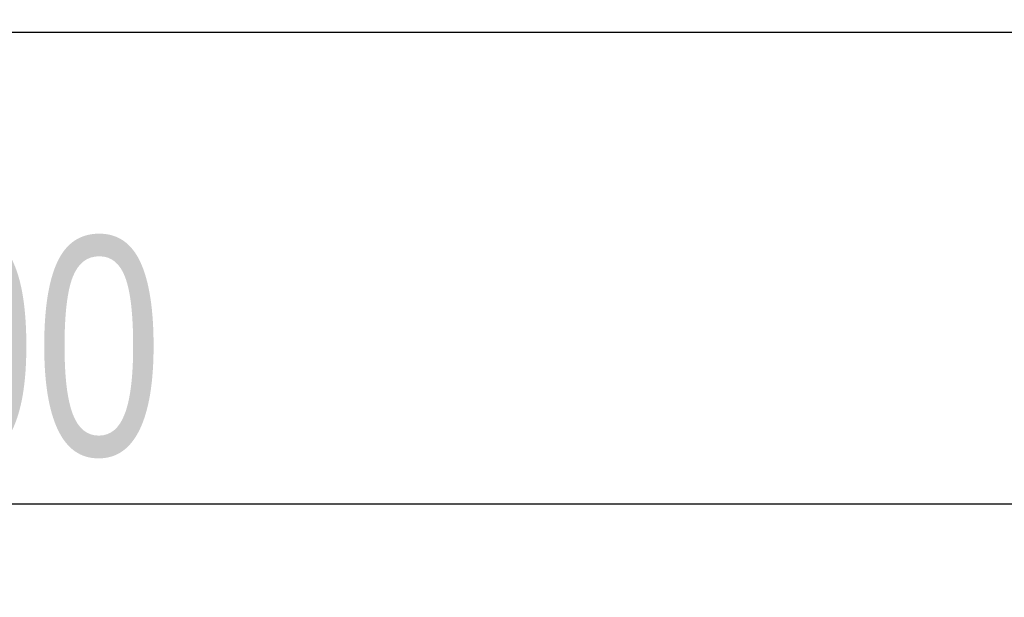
# Model space of a CAD drawing. Header units: inches. Extents: x 1156 to 71303, y -52654 to 51.
# Tile 187 of 217: x 64221 to 64379, y -40946 to -40854. Entities that reach past the tile are written whole.
import ezdxf

# ---------------------------------------------------------------- set-up
doc = ezdxf.new("R2010")
doc.units = ezdxf.units.IN
doc.header["$MEASUREMENT"] = 0
doc.layers.get('0').update_dxf_attribs({"lineweight": 0})
doc.layers.get('Defpoints').update_dxf_attribs({"lineweight": 0})
doc.styles.add('1-200', font='arial.ttf', dxfattribs={"width": 0.75, "height": 35})
doc.dimstyles.new('1-2001-2', dxfattribs={"dimtxt": 35, "dimasz": 10, "dimexe": 15, "dimexo": 10, "dimgap": 0.09, "dimtad": 0, "dimlfac": 0.5, "dimdsep": 46, "dimtxsty": '1-200', "dimblk": 'OBLIQUE', "dimcen": 0.09, "dimadec": 0, "dimazin": 0, "dimtfac": 1, "dimtdec": 4, "dimtix": 1, "dimtofl": 0, "dimtmove": 0, "dimatfit": 3, "dimldrblk": 'OBLIQUE', "dimfxl": 15, "dimfxlon": 1, "dimtvp": 0.7, "dimtolj": 1, "dimtzin": 0, "dimarcsym": 0})

# ---------------------------------------------------------------- blocks, each defined once
blk = doc.blocks.new('_OBLIQUE')
at = {"color": 0, "linetype": 'ByBlock', "lineweight": -2}
for p, q in [((-0.5, -0.5), (0.5, 0.5)), ((0, 0), (0, 0))]:
    blk.add_line(p, q, dxfattribs=at)
blk = doc.blocks.new('*D1616')
at = {"color": 0, "linetype": 'Continuous', "lineweight": -2, "ltscale": 12}
for p, q in [((63863.53, -40916.47), (63863.53, -40946.47)), ((64563.53, -40916.47), (64563.53, -40946.47)), ((63863.53, -40931.47), (64563.53, -40931.47))]:
    blk.add_line(p, q, dxfattribs=at)
at = {"layer": 'Defpoints', "color": 0}
for p in [(63863.53, -40835.27), (64563.53, -40835.27), (64563.53, -40931.47)]:
    blk.add_point(p, dxfattribs=at)
at = {"color": 0, "lineweight": -2, "xscale": 10, "yscale": 10, "zscale": 10, "rotation": 180}
blk.add_blockref('_OBLIQUE', (63863.53, -40931.47), dxfattribs=at)
at = {"color": 0, "lineweight": -2, "xscale": 10, "yscale": 10, "zscale": 10}
blk.add_blockref('_OBLIQUE', (64563.53, -40931.47), dxfattribs=at)
at = {"color": 0, "linetype": 'Continuous', "ltscale": 12, "insert": (64213.53, -40906.46), "char_height": 35, "attachment_point": 5, "style": '1-200'}
blk.add_mtext('\\A1;300', dxfattribs=at)

msp = doc.modelspace()

# ---------------------------------------------------------------- linework, layer by layer
at = {"color": 3, "linetype": 'Continuous', "lineweight": 30}
msp.add_line((63739.239, -40855.913), (64637.877, -40855.913), dxfattribs=at)

# ---------------------------------------------------------------- dimensions: what is measured, and where the dimension line sits
at = {"linetype": 'Continuous', "ltscale": 12}
dim = msp.add_linear_dim(base=(64563.526, -40931.474), p1=(63863.526, -40835.275), p2=(64563.526, -40835.275), text='300', dimstyle='1-2001-2', override={"dimtxt": 35}, dxfattribs=at)
dim.commit()
dim.dimension.update_dxf_attribs({"geometry": '*D1616', "text_midpoint": (64213.526, -40906.459)})

doc.saveas('drawing.dxf')
